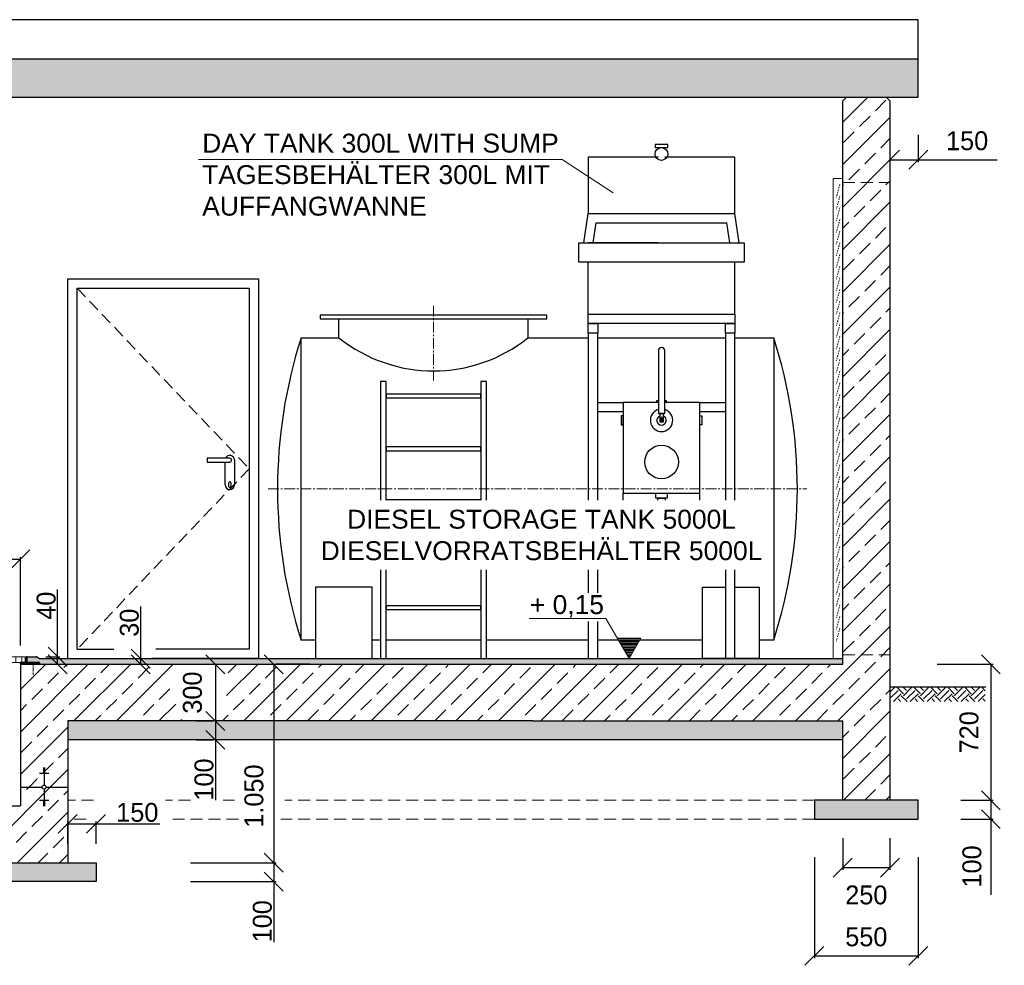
# Model space of a CAD drawing. Header units: millimetres. Extents: x -2787 to 131613, y -54195 to 30918.
# Tile 22 of 69: x 13546 to 18755, y -25328 to -20324. Entities that reach past the tile are written whole.
import ezdxf

# ---------------------------------------------------------------- set-up
doc = ezdxf.new("R2010")
doc.units = ezdxf.units.MM
for name, pattern in [('HIDDEN', [9.525, 6.35, -3.175]), ('JIS_02_0.7', [1.35, 0.75, -0.6]), ('MITTE2', [28.575, 19.05, -3.175, 3.175, -3.175])]:
    doc.linetypes.add(name, pattern=pattern)
doc.layers.add('Bemaßung', color=7, linetype='Continuous', lineweight=9)
for name, color, linetype in [('Beschriftung', 7, 'Continuous'), ('Lagertank', 253, 'Continuous'), ('POL_Bema', 7, 'Continuous')]:
    doc.layers.add(name, color=color, linetype=linetype)
doc.styles.add('LBB3.5M1000', font='isocp.shx', dxfattribs={"height": 3.5})
doc.dimstyles.new('DIN', dxfattribs={"dimtxt": 2.5, "dimasz": 2.5, "dimexe": 1.25, "dimexo": 0.625, "dimtad": 1, "dimtih": 1, "dimdec": 4, "dimdsep": 46, "dimlunit": 6, "dimtxsty": 'Standard', "dimcen": 2.5, "dimadec": 0, "dimazin": 0, "dimtfac": 1, "dimtdec": 4, "dimtmove": 0, "dimatfit": 3, "dimfxl": 0, "dimtvp": 1, "dimtolj": 1, "dimtzin": 0, "dimarcsym": 0})
pattern_1 = [(45, (0, 522.54), (-112.2532, 112.2532), []), (45, (112.25, 522.54), (-112.2532, 112.2532), [79.375, -39.6875])]

# ---------------------------------------------------------------- blocks, each defined once
blk = doc.blocks.new('_Oblique')
at = {"layer": 'POL_Bema', "color": 0, "lineweight": -2}
blk.add_line((-0.5, -0.5), (0.5, 0.5), dxfattribs=at)
blk = doc.blocks.new('*D149')
at = {"layer": 'Bemaßung', "color": 0, "lineweight": -2, "transparency": 16777216}
for p, q in [((18400, -23734.8), (18696.4, -23734.8)), ((18683.9, -23734.8), (18683.9, -24454.8)), ((18650, -24454.8), (18696.4, -24454.8))]:
    blk.add_line(p, q, dxfattribs=at)
at = {"layer": 'DEFPOINTS', "color": 0, "transparency": 16777216}
for p in [(17900, -23734.8), (18150, -24454.8), (18683.9, -24454.8)]:
    blk.add_point(p, dxfattribs=at)
at = {"layer": 'Bemaßung', "color": 0, "lineweight": -2, "transparency": 16777216, "xscale": 100, "yscale": 100, "zscale": 100}
for p, rotation in [((18683.9, -23734.8), 90), ((18683.9, -24454.8), 270)]:
    blk.add_blockref('_Oblique', p, dxfattribs=dict(at, rotation=rotation))
at = {"layer": 'Bemaßung', "color": 0, "transparency": 16777216, "insert": (18568.4, -24094.8), "char_height": 100, "attachment_point": 5, "rotation": 90}
blk.add_mtext('\\A1;720', dxfattribs=at)
blk = doc.blocks.new('*D150')
at = {"layer": 'Bemaßung', "color": 0, "lineweight": -2, "transparency": 16777216}
for p, q in [((18525, -24454.8), (18696.4, -24454.8)), ((18683.9, -24454.8), (18683.9, -24554.8)), ((18525, -24554.8), (18696.4, -24554.8)), ((18683.9, -24554.8), (18683.9, -24954.8))]:
    blk.add_line(p, q, dxfattribs=at)
at = {"layer": 'DEFPOINTS', "color": 0, "transparency": 16777216}
for p in [(18025, -24454.8), (18025, -24554.8), (18683.9, -24554.8)]:
    blk.add_point(p, dxfattribs=at)
at = {"layer": 'Bemaßung', "color": 0, "lineweight": -2, "transparency": 16777216, "xscale": 100, "yscale": 100, "zscale": 100}
for p, rotation in [((18683.9, -24454.8), 90), ((18683.9, -24554.8), 270)]:
    blk.add_blockref('_Oblique', p, dxfattribs=dict(at, rotation=rotation))
at = {"layer": 'Bemaßung', "color": 0, "transparency": 16777216, "insert": (18583.9, -24804.8), "char_height": 100, "attachment_point": 5, "rotation": 90}
blk.add_mtext('\\A1;100', dxfattribs=at)
blk = doc.blocks.new('*D151')
at = {"layer": 'Bemaßung', "color": 0, "lineweight": -2, "transparency": 16777216}
for p, q in [((12900, -23624.8), (12900, -23167.5)), ((13550, -23634.8), (13550, -23167.5)), ((13550, -23180), (12900, -23180))]:
    blk.add_line(p, q, dxfattribs=at)
at = {"layer": 'DEFPOINTS', "color": 0, "transparency": 16777216}
for p in [(12900, -23180), (12900, -23724.8), (13550, -23734.8)]:
    blk.add_point(p, dxfattribs=at)
at = {"layer": 'Bemaßung', "color": 0, "lineweight": -2, "transparency": 16777216, "xscale": 100, "yscale": 100, "zscale": 100, "rotation": 180}
blk.add_blockref('_Oblique', (12900, -23180), dxfattribs=at)
at = {"layer": 'Bemaßung', "color": 0, "lineweight": -2, "transparency": 16777216, "xscale": 100, "yscale": 100, "zscale": 100}
blk.add_blockref('_Oblique', (13550, -23180), dxfattribs=at)
at = {"layer": 'Bemaßung', "color": 0, "transparency": 16777216, "insert": (13225, -23080), "char_height": 100, "attachment_point": 5}
blk.add_mtext('\\A1;650', dxfattribs=at)
blk = doc.blocks.new('*D152')
at = {"layer": 'Bemaßung', "color": 0, "lineweight": -2, "transparency": 16777216}
for p, q in [((13746.5, -23694.8), (13746.5, -23339.8)), ((13685, -23694.8), (13759, -23694.8)), ((13746.5, -23734.8), (13746.5, -23694.8)), ((13750, -23734.8), (13759, -23734.8))]:
    blk.add_line(p, q, dxfattribs=at)
at = {"layer": 'DEFPOINTS', "color": 0, "transparency": 16777216}
for p in [(13585, -23694.8), (13650, -23734.8), (13746.5, -23734.8)]:
    blk.add_point(p, dxfattribs=at)
at = {"layer": 'Bemaßung', "color": 0, "lineweight": -2, "transparency": 16777216, "xscale": 100, "yscale": 100, "zscale": 100}
for p, rotation in [((13746.5, -23694.8), 90), ((13746.5, -23734.8), 270)]:
    blk.add_blockref('_Oblique', p, dxfattribs=dict(at, rotation=rotation))
at = {"layer": 'Bemaßung', "color": 0, "transparency": 16777216, "insert": (13686.5, -23424.8), "char_height": 100, "attachment_point": 5, "rotation": 90}
blk.add_mtext('\\A1;40', dxfattribs=at)
blk = doc.blocks.new('*D153')
at = {"layer": 'Bemaßung', "color": 0, "lineweight": -2, "transparency": 16777216}
for p, q in [((14186.2, -23704.8), (14186.2, -23429.8)), ((14174.5, -23704.8), (14173.7, -23704.8)), ((14174.5, -23734.8), (14173.7, -23734.8)), ((14186.2, -23734.8), (14186.2, -23704.8))]:
    blk.add_line(p, q, dxfattribs=at)
at = {"layer": 'DEFPOINTS', "color": 0, "transparency": 16777216}
for p in [(14186.2, -23734.8), (14274.5, -23704.8), (14274.5, -23734.8)]:
    blk.add_point(p, dxfattribs=at)
at = {"layer": 'Bemaßung', "color": 0, "lineweight": -2, "transparency": 16777216, "xscale": 100, "yscale": 100, "zscale": 100}
for p, rotation in [((14186.2, -23704.8), 90), ((14186.2, -23734.8), 270)]:
    blk.add_blockref('_Oblique', p, dxfattribs=dict(at, rotation=rotation))
at = {"layer": 'Bemaßung', "color": 0, "transparency": 16777216, "insert": (14126.2, -23514.8), "char_height": 100, "attachment_point": 5, "rotation": 90}
blk.add_mtext('\\A1;30', dxfattribs=at)
blk = doc.blocks.new('*D154')
at = {"layer": 'Bemaßung', "color": 0, "lineweight": -2, "transparency": 16777216}
for p, q in [((14481.3, -23734.8), (14568.8, -23734.8)), ((14581.3, -23734.8), (14581.3, -24034.8)), ((14481.3, -24034.8), (14568.8, -24034.8))]:
    blk.add_line(p, q, dxfattribs=at)
at = {"layer": 'DEFPOINTS', "color": 0, "transparency": 16777216}
for p in [(14581.3, -23734.8), (14581.3, -24034.8), (14581.3, -24034.8)]:
    blk.add_point(p, dxfattribs=at)
at = {"layer": 'Bemaßung', "color": 0, "lineweight": -2, "transparency": 16777216, "xscale": 100, "yscale": 100, "zscale": 100}
for p, rotation in [((14581.3, -23734.8), 90), ((14581.3, -24034.8), 270)]:
    blk.add_blockref('_Oblique', p, dxfattribs=dict(at, rotation=rotation))
at = {"layer": 'Bemaßung', "color": 0, "transparency": 16777216, "insert": (14460.3, -23884.8), "char_height": 100, "attachment_point": 5, "rotation": 90}
blk.add_mtext('\\A1;300', dxfattribs=at)
blk = doc.blocks.new('*D155')
at = {"layer": 'Bemaßung', "color": 0, "lineweight": -2, "transparency": 16777216}
for p, q in [((14481.3, -24034.8), (14568.8, -24034.8)), ((14581.3, -24034.8), (14581.3, -24134.8)), ((14481.3, -24134.8), (14568.8, -24134.8)), ((14581.3, -24134.8), (14581.3, -24454.8))]:
    blk.add_line(p, q, dxfattribs=at)
at = {"layer": 'DEFPOINTS', "color": 0, "transparency": 16777216}
for p in [(14581.3, -24034.8), (14581.3, -24134.8), (14581.3, -24134.8)]:
    blk.add_point(p, dxfattribs=at)
at = {"layer": 'Bemaßung', "color": 0, "lineweight": -2, "transparency": 16777216, "xscale": 100, "yscale": 100, "zscale": 100}
for p, rotation in [((14581.3, -24034.8), 90), ((14581.3, -24134.8), 270)]:
    blk.add_blockref('_Oblique', p, dxfattribs=dict(at, rotation=rotation))
at = {"layer": 'Bemaßung', "color": 0, "transparency": 16777216, "insert": (14521.3, -24344.8), "char_height": 100, "attachment_point": 5, "rotation": 90}
blk.add_mtext('\\A1;100', dxfattribs=at)
blk = doc.blocks.new('*D156')
at = {"layer": 'Bemaßung', "color": 0, "lineweight": -2, "transparency": 16777216}
for p, q in [((14890, -23734.8), (14890, -24784.8)), ((15081.3, -23734.8), (14902.5, -23734.8)), ((14450, -24784.8), (14902.5, -24784.8))]:
    blk.add_line(p, q, dxfattribs=at)
at = {"layer": 'DEFPOINTS', "color": 0, "transparency": 16777216}
for p in [(14581.3, -23734.8), (13950, -24784.8), (14890, -24784.8)]:
    blk.add_point(p, dxfattribs=at)
at = {"layer": 'Bemaßung', "color": 0, "lineweight": -2, "transparency": 16777216, "xscale": 100, "yscale": 100, "zscale": 100}
for p, rotation in [((14890, -23734.8), 90), ((14890, -24784.8), 270)]:
    blk.add_blockref('_Oblique', p, dxfattribs=dict(at, rotation=rotation))
at = {"layer": 'Bemaßung', "color": 0, "transparency": 16777216, "insert": (14785.5, -24432.3), "char_height": 100, "attachment_point": 5, "rotation": 90}
blk.add_mtext('\\A1;1.050', dxfattribs=at)
blk = doc.blocks.new('*D157')
at = {"layer": 'Bemaßung', "color": 0, "lineweight": -2, "transparency": 16777216}
for p, q in [((14450, -24784.8), (14902.5, -24784.8)), ((14890, -24784.8), (14890, -24884.8)), ((14450, -24884.8), (14902.5, -24884.8)), ((14890, -24884.8), (14890, -25204.8))]:
    blk.add_line(p, q, dxfattribs=at)
at = {"layer": 'DEFPOINTS', "color": 0, "transparency": 16777216}
for p in [(13950, -24784.8), (13950, -24884.8), (14890, -24884.8)]:
    blk.add_point(p, dxfattribs=at)
at = {"layer": 'Bemaßung', "color": 0, "lineweight": -2, "transparency": 16777216, "xscale": 100, "yscale": 100, "zscale": 100}
for p, rotation in [((14890, -24784.8), 90), ((14890, -24884.8), 270)]:
    blk.add_blockref('_Oblique', p, dxfattribs=dict(at, rotation=rotation))
at = {"layer": 'Bemaßung', "color": 0, "transparency": 16777216, "insert": (14830, -25094.8), "char_height": 100, "attachment_point": 5, "rotation": 90}
blk.add_mtext('\\A1;100', dxfattribs=at)
blk = doc.blocks.new('*D158')
at = {"layer": 'Bemaßung', "color": 0, "lineweight": -2, "transparency": 16777216}
for p, q in [((13800, -24684.8), (13800, -24566.7)), ((13800, -24579.2), (13950, -24579.2)), ((13950, -24684.8), (13950, -24566.7)), ((13950, -24579.2), (14286.7, -24579.2))]:
    blk.add_line(p, q, dxfattribs=at)
at = {"layer": 'DEFPOINTS', "color": 0, "transparency": 16777216}
for p in [(13950, -24579.2), (13800, -24784.8), (13950, -24784.8)]:
    blk.add_point(p, dxfattribs=at)
at = {"layer": 'Bemaßung', "color": 0, "lineweight": -2, "transparency": 16777216, "xscale": 100, "yscale": 100, "zscale": 100, "rotation": 180}
blk.add_blockref('_Oblique', (13800, -24579.2), dxfattribs=at)
at = {"layer": 'Bemaßung', "color": 0, "lineweight": -2, "transparency": 16777216, "xscale": 100, "yscale": 100, "zscale": 100}
blk.add_blockref('_Oblique', (13950, -24579.2), dxfattribs=at)
at = {"layer": 'Bemaßung', "color": 0, "transparency": 16777216, "insert": (14168.3, -24519.2), "char_height": 100, "attachment_point": 5}
blk.add_mtext('\\A1;150', dxfattribs=at)
blk = doc.blocks.new('*D159')
at = {"layer": 'Bemaßung', "color": 0, "lineweight": -2, "transparency": 16777216}
for p, q in [((17900, -24654.8), (17900, -24823.1)), ((18150, -24654.8), (18150, -24823.1)), ((17900, -24810.6), (18150, -24810.6))]:
    blk.add_line(p, q, dxfattribs=at)
at = {"layer": 'DEFPOINTS', "color": 0, "transparency": 16777216}
for p in [(17900, -24454.8), (18150, -24454.8), (18150, -24810.6)]:
    blk.add_point(p, dxfattribs=at)
at = {"layer": 'Bemaßung', "color": 0, "lineweight": -2, "transparency": 16777216, "xscale": 100, "yscale": 100, "zscale": 100, "rotation": 180}
blk.add_blockref('_Oblique', (17900, -24810.6), dxfattribs=at)
at = {"layer": 'Bemaßung', "color": 0, "lineweight": -2, "transparency": 16777216, "xscale": 100, "yscale": 100, "zscale": 100}
blk.add_blockref('_Oblique', (18150, -24810.6), dxfattribs=at)
at = {"layer": 'Bemaßung', "color": 0, "transparency": 16777216, "insert": (18025, -24956.1), "char_height": 100, "attachment_point": 5}
blk.add_mtext('\\A1;250', dxfattribs=at)
blk = doc.blocks.new('*D160')
at = {"layer": 'Bemaßung', "color": 0, "lineweight": -2, "transparency": 16777216}
for p, q in [((17750, -24754.8), (17750, -25290.4)), ((18300, -24754.8), (18300, -25290.4)), ((17750, -25277.9), (18300, -25277.9))]:
    blk.add_line(p, q, dxfattribs=at)
at = {"layer": 'DEFPOINTS', "color": 0, "transparency": 16777216}
for p in [(17750, -24554.8), (18300, -24554.8), (18300, -25277.9)]:
    blk.add_point(p, dxfattribs=at)
at = {"layer": 'Bemaßung', "color": 0, "lineweight": -2, "transparency": 16777216, "xscale": 100, "yscale": 100, "zscale": 100, "rotation": 180}
blk.add_blockref('_Oblique', (17750, -25277.9), dxfattribs=at)
at = {"layer": 'Bemaßung', "color": 0, "lineweight": -2, "transparency": 16777216, "xscale": 100, "yscale": 100, "zscale": 100}
blk.add_blockref('_Oblique', (18300, -25277.9), dxfattribs=at)
at = {"layer": 'Bemaßung', "color": 0, "transparency": 16777216, "insert": (18025, -25177.9), "char_height": 100, "attachment_point": 5}
blk.add_mtext('\\A1;550', dxfattribs=at)
blk = doc.blocks.new('*D501')
at = {"color": 0, "lineweight": -2, "transparency": 16777216}
for p, q in [((18150, -20933.8), (18150, -21077.4)), ((18300, -20933.8), (18300, -21077.4)), ((18150, -21064.9), (18300, -21064.9)), ((18300, -21064.9), (18716.7, -21064.9))]:
    blk.add_line(p, q, dxfattribs=at)
at = {"layer": 'DEFPOINTS', "color": 0, "transparency": 16777216}
for p in [(18150, -20733.8), (18300, -20733.8), (18300, -21064.9)]:
    blk.add_point(p, dxfattribs=at)
at = {"color": 0, "lineweight": -2, "transparency": 16777216, "xscale": 100, "yscale": 100, "zscale": 100, "rotation": 180}
blk.add_blockref('_Oblique', (18150, -21064.9), dxfattribs=at)
at = {"color": 0, "lineweight": -2, "transparency": 16777216, "xscale": 100, "yscale": 100, "zscale": 100}
blk.add_blockref('_Oblique', (18300, -21064.9), dxfattribs=at)
at = {"color": 0, "transparency": 16777216, "insert": (18558.3, -20964.9), "char_height": 100, "attachment_point": 5}
blk.add_mtext('\\A1;150', dxfattribs=at)

msp = doc.modelspace()

# ---------------------------------------------------------------- hatches: boundary and pattern name
at = {"lineweight": 5}
h = msp.add_hatch(dxfattribs=at)
h.set_pattern_fill('ANSI33', color=256, scale=25)
h.set_pattern_definition([(45, (9075, -20883.5), (-112.2532, 112.2532), []), (45, (9187.25, -20883.5), (-112.2532, 112.2532), [79.375, -39.6875])])
h.paths.add_polyline_path([(8320, -20733.76054), (8320, -21233.98549), (8720, -21233.98549), (8720, -20733.76054), (18300, -20733.76054), (18300, -20533.02249), (-150, -20533.02249), (-150, -20733.76054), (4180, -20733.76054), (4180, -21233.98549), (4580, -21233.98549), (4580, -20733.76054)])
h = msp.add_hatch(dxfattribs=at)
h.set_pattern_fill('ANSI33', color=256, scale=25)
h.set_pattern_definition(pattern_1)
h.paths.add_polyline_path([(13680, -24288.62716), (13680, -24285.10726), (13675, -24285.10726), (13675, -24288.62716)], flags=17)
edge = h.paths.add_edge_path()
edge.add_line((13800, -24384.76054), (13685.35253, -24384.76054))
edge.add_arc((13675, -24384.76054), 10.35253, -180, 0, ccw=False)
edge.add_line((13664.64747, -24384.76054), (13550, -24384.76054))
edge.add_line((13550, -24384.76054), (13550, -24484.76054))
edge.add_line((13550, -24484.76054), (13542, -24484.76054))
edge.add_line((13542, -24484.76054), (12908, -24484.76054))
edge.add_line((12908, -24484.76054), (12900, -24484.76054))
edge.add_line((12900, -24484.76054), (12900, -20753.76054))
edge.add_line((12900, -20753.76054), (12880, -20733.76054))
edge.add_line((12880, -20733.76054), (12670, -20733.76054))
edge.add_line((12670, -20733.76054), (12650, -20753.76054))
edge.add_line((12650, -20753.76054), (12650, -25136.76054))
edge.add_line((12650, -25136.76054), (12764.64747, -25136.76054))
edge.add_arc((12775, -25136.76054), 10.35253, 0, 180, ccw=False)
edge.add_line((12785.35253, -25136.76054), (12900, -25136.76054))
edge.add_line((12900, -25136.76054), (12900, -24784.76054))
edge.add_line((12900, -24784.76054), (13800, -24784.76054))
edge.add_line((13800, -24784.76054), (13800, -24384.76054))
h.paths.add_polyline_path([(13675, -24456.25458), (13675, -24459.77448), (13680, -24459.77448), (13700, -24456.25458)], flags=16)
h.paths.add_polyline_path([(12775, -25065.2665), (12775, -25061.74659), (12770, -25061.74659), (12750, -25065.2665)], flags=16)
h = msp.add_hatch(dxfattribs=at)
h.set_pattern_fill('ANSI33', color=256, scale=25)
h.set_pattern_definition(pattern_1)
h.paths.add_polyline_path([(13680, -24288.62716), (13680, -24285.10726), (13675, -24285.10726), (13675, -24288.62716)], flags=16)
edge = h.paths.add_edge_path()
edge.add_line((14395.98358, -23737.52513), (14397.63067, -23734.76054))
edge.add_line((14397.63067, -23734.76054), (13550, -23734.76054))
edge.add_line((13550, -23734.76054), (13550, -24384.76054))
edge.add_line((13550, -24384.76054), (13664.64747, -24384.76054))
edge.add_arc((13675, -24384.76054), 10.35253, 0, 180, ccw=False)
edge.add_line((13685.35253, -24384.76054), (13800, -24384.76054))
edge.add_line((13800, -24384.76054), (13800, -24034.76054))
edge.add_line((13800, -24034.76054), (14408.64918, -24034.76054))
edge.add_line((14408.64918, -24034.76054), (14400.71218, -24022.74337))
edge.add_line((14400.71218, -24022.74337), (14391.53822, -24005.659))
edge.add_line((14391.53822, -24005.659), (14383.54359, -23987.19973))
edge.add_line((14383.54359, -23987.19973), (14376.81303, -23967.56125))
edge.add_line((14376.81303, -23967.56125), (14371.4179, -23946.95171))
edge.add_line((14371.4179, -23946.95171), (14367.41537, -23925.58959))
edge.add_line((14367.41537, -23925.58959), (14364.84789, -23903.70133))
edge.add_line((14364.84789, -23903.70133), (14363.74265, -23881.51896))
edge.add_line((14363.74265, -23881.51896), (14364.11139, -23859.2776))
edge.add_line((14364.11139, -23859.2776), (14365.95019, -23837.21302))
edge.add_line((14365.95019, -23837.21302), (14369.23956, -23815.55912))
edge.add_line((14369.23956, -23815.55912), (14373.94462, -23794.54543))
edge.add_line((14373.94462, -23794.54543), (14380.01552, -23774.3947))
edge.add_line((14380.01552, -23774.3947), (14387.38789, -23755.32054))
edge.add_line((14387.38789, -23755.32054), (14395.98358, -23737.52513))
h.paths.add_polyline_path([(14607.95563, -23734.76054), (14609.60272, -23737.52513), (14618.19841, -23755.32054), (14625.57078, -23774.3947), (14631.64168, -23794.54543), (14636.34674, -23815.55912), (14639.63611, -23837.21302), (14641.47491, -23859.2776), (14641.84365, -23881.51896), (14640.73841, -23903.70133), (14638.17093, -23925.58959), (14634.1684, -23946.95171), (14628.77327, -23967.56125), (14622.04271, -23987.19973), (14614.04808, -24005.659), (14604.87412, -24022.74337), (14596.93712, -24034.76054), (17900, -24034.76054), (17900, -24454.76054), (18150, -24454.76054), (18150, -20753.76054), (18130, -20733.76054), (17920, -20733.76054), (17900, -20753.76054), (17900, -23734.76054)])
h = msp.add_hatch(dxfattribs=at)
h.set_pattern_fill('ANSI31', color=256)
h.paths.add_polyline_path([(13580, -23724.76054), (13585, -23724.76054), (13585, -23694.76054), (13580, -23694.76054)])
h = msp.add_hatch(dxfattribs=at)
h.set_pattern_fill('ANSI36', color=256, scale=5)
h.paths.add_polyline_path([(17900, -23704.76054), (13655, -23704.76054, -0.1316524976), (13650, -23703.42079), (13637.32051, -23696.10028, 0.1316524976), (13632.32051, -23694.76054), (13585, -23694.76054), (13585, -23719.76054), (13590, -23724.76054), (13650, -23724.76054), (13650, -23729.76054), (13650, -23734.76054), (17900, -23734.76054)])
h = msp.add_hatch(dxfattribs=at)
h.set_pattern_fill('ANSI31', color=256, angle=90)
h.paths.add_polyline_path([(13550, -23729.76054), (13650, -23729.76054), (13650, -23724.76054), (13550, -23724.76054)])
h = msp.add_hatch(dxfattribs=at)
h.set_pattern_fill('NET3', color=256, scale=0.5)
h.paths.add_polyline_path([(13650, -23729.76054), (13550, -23729.76054), (13550, -23734.76054), (13650, -23734.76054)])
h = msp.add_hatch(color=256)
h.dxf.hatch_style = 1
h.paths.add_polyline_path([(13580, -23719.76054), (13575, -23724.76054), (13580, -23724.76054)])
h.paths.add_polyline_path([(13585, -23719.76054), (13585, -23724.76054), (13590, -23724.76054)])
h = msp.add_hatch(dxfattribs=at)
h.set_pattern_fill('EARTH', color=256, scale=10, angle=45)
h.set_pattern_definition([(45, (743.006, 221.554), (7e-15, 89.80256), [63.5, -63.5]), (45, (726.17, 238.39), (7e-15, 89.80256), [63.5, -63.5]), (45, (709.33, 255.23), (7e-15, 89.80256), [63.5, -63.5]), (135, (709.33, 266.456), (-89.80256, 7e-15), [63.5, -63.5]), (135, (726.17, 283.293), (-89.80256, 7e-15), [63.5, -63.5]), (135, (743.006, 300.13), (-89.80256, 7e-15), [63.5, -63.5])])
h.paths.add_polyline_path([(18150, -23854.76054), (18654.26765, -23854.76054), (18654.26765, -23932.1036), (18150, -23932.1036)])
h = msp.add_hatch(dxfattribs=at)
h.set_pattern_fill('ANSI33', color=256, scale=25)
h.set_pattern_definition([(45, (-2460, -8241.26), (-112.2532, 112.2532), []), (45, (-2347.75, -8241.26), (-112.2532, 112.2532), [79.375, -39.6875])])
h.paths.add_polyline_path([(13664.64747, -24384.76054, 1), (13685.35253, -24384.76054, 1)])
at = {"layer": 'Beschriftung', "lineweight": 5}
h = msp.add_hatch(dxfattribs=at)
h.set_pattern_fill('LINE', color=256, scale=2)
h.set_pattern_definition([(0, (16519.9876, 8538.385), (0, 6.35), [])])
h.paths.add_polyline_path([(16769.98761, -23704.76054), (16707.29405, -23596.1721), (16832.68117, -23596.1721)])
at = {"layer": 'Beschriftung', "lineweight": 18}
h = msp.add_hatch(dxfattribs=at)
h.set_pattern_fill('ANSI31', color=256, scale=10, angle=45)
h.set_pattern_definition([(90, (0, 91.954), (-31.75, 5e-15), [])])
h.paths.add_polyline_path([(12901, -23724.76054), (13575, -23724.76054), (13575, -23694.76054), (12901, -23694.76054)])
at = {"layer": 'Beschriftung', "lineweight": 5}
h = msp.add_hatch(dxfattribs=at)
h.set_pattern_fill('BETON_UNBEWEHRT', color=256, scale=200, angle=90, pattern_type=2)
h.set_pattern_definition([(135, (2e-15, 35.355), (-35.35534, -35.35534), [25, -12.5])])
h.paths.add_polyline_path([(13950, -24784.76054), (12900, -24784.76054), (12900, -24884.76054), (13950, -24884.76054)])
h.paths.add_polyline_path([(17900, -24034.76054), (16260, -24034.76054), (13800, -24034.76054), (13800, -24134.76054), (16260, -24134.76054), (17900, -24134.76054)])
h.paths.add_polyline_path([(18300, -24454.76054), (17750, -24454.76054), (17750, -24554.76054), (18300, -24554.76054)])

# ---------------------------------------------------------------- linework, layer by layer
for p, q in [((18300, -20323.62425), (9515.74122, -20323.62425)), ((18300, -20687.25938), (18300, -20323.62425)), ((17900, -20753.76054), (17920, -20733.76054)), ((17900, -23734.76054), (17900, -20753.76054)), ((18150, -20753.76054), (18130, -20733.76054)), ((18150, -20753.76054), (18150, -24034.76054)), ((14682.41234, -22654.76054), (14682.41234, -22784.76054)), ((14632.41234, -22784.76054), (14632.41234, -22664.76054)), ((13585, -23694.76054), (13632.32051, -23694.76054)), ((13637.32051, -23696.10028), (13650, -23703.42079)), ((13850, -23654.76054), (14043.93835, -23654.76054)), ((13550, -23734.76054), (13550, -23729.76054)), ((13550, -23734.76054), (17900, -23734.76054)), ((13550, -23734.76054), (13550, -24484.76054)), ((13580, -23719.76054), (13575, -23724.76054)), ((13585, -23719.76054), (13590, -23724.76054)), ((13650, -23729.76054), (13650, -23734.76054)), ((13655, -23704.76054), (17900, -23704.76054)), ((13800, -23704.76054), (14066.88794, -23704.76054)), ((18150, -23854.76054), (18657.69703, -23854.76054)), ((16260, -24034.76054), (13800, -24034.76054)), ((13800, -24034.76054), (13800, -24784.76054)), ((16260, -24034.76054), (17900, -24034.76054)), ((17900, -24454.76054), (17900, -24034.76054)), ((18150, -24034.76054), (18150, -24454.76054)), ((16260, -24134.76054), (13800, -24134.76054)), ((17900, -24134.76054), (16260, -24134.76054)), ((13700, -24313.2665), (13650, -24313.2665)), ((13680, -24285.10726), (13670, -24285.10726)), ((13680, -24288.62716), (13670, -24288.62716)), ((13680, -24292.14707), (13670, -24292.14707)), ((13680, -24295.66697), (13670, -24295.66697)), ((13680, -24299.18688), (13670, -24299.18688)), ((13680, -24302.70678), (13670, -24302.70678)), ((13680, -24306.22669), (13670, -24306.22669)), ((13680, -24309.74659), (13670, -24309.74659)), ((13675, -24284.76054), (13675, -24374.40801)), ((13550, -24384.76054), (13664.64747, -24384.76054)), ((13675, -24395.11307), (13675, -24484.76054)), ((13685.35253, -24384.76054), (13800, -24384.76054)), ((13700, -24456.25458), (13650, -24456.25458)), ((13680, -24459.77448), (13670, -24459.77448)), ((13680, -24463.29439), (13670, -24463.29439)), ((13680, -24466.81429), (13670, -24466.81429)), ((13680, -24470.3342), (13670, -24470.3342)), ((13680, -24473.8541), (13670, -24473.8541)), ((13680, -24477.37401), (13670, -24477.37401)), ((13680, -24480.89391), (13670, -24480.89391)), ((18150, -24454.76054), (17900, -24454.76054)), ((12900, -24484.76054), (13550, -24484.76054)), ((13680, -24484.41382), (13670, -24484.41382)), ((12900, -24784.76054), (13950, -24784.76054)), ((13950, -24784.76054), (13950, -24884.76054)), ((13950, -24884.76054), (12900, -24884.76054))]:
    msp.add_line(p, q)
at = {"linetype": 'JIS_02_0.7', "lineweight": 9, "ltscale": 10}
for p, q in [((17884.15064, -21195.68932), (17865.84936, -21263.99059)), ((17884.15064, -21257.48012), (17865.84936, -21325.78139)), ((17884.15064, -21319.27092), (17865.84936, -21387.57219)), ((17884.15064, -21381.06172), (17865.84936, -21449.36299)), ((17884.15064, -21442.85252), (17865.84936, -21511.15379)), ((17884.15064, -21504.64332), (17865.84936, -21572.94459)), ((17884.15064, -21566.43411), (17865.84936, -21634.73538)), ((17884.15064, -21628.22491), (17865.84936, -21696.52618)), ((17884.15064, -21690.01571), (17865.84936, -21758.31698)), ((17884.15064, -21751.80651), (17865.84936, -21820.10778)), ((17884.15064, -21813.59731), (17865.84936, -21881.89858)), ((17884.15064, -21875.38811), (17865.84936, -21943.68938)), ((17884.15064, -21937.17891), (17865.84936, -22005.48018)), ((17884.15064, -21998.96971), (17865.84936, -22067.27098)), ((17884.15064, -22060.76051), (17865.84936, -22129.06178)), ((17884.15064, -22122.55131), (17865.84936, -22190.85258)), ((17884.15064, -22184.34211), (17865.84936, -22252.64338)), ((17884.15064, -22246.1329), (17865.84936, -22314.43418)), ((17884.15064, -22307.9237), (17865.84936, -22376.22497)), ((17884.15064, -22369.7145), (17865.84936, -22438.01577)), ((17884.15064, -22431.5053), (17865.84936, -22499.80657)), ((17884.15064, -22493.2961), (17865.84936, -22561.59737)), ((17884.15064, -22555.0869), (17865.84936, -22623.38817)), ((17884.15064, -22616.8777), (17865.84936, -22685.17897)), ((17884.15064, -22678.6685), (17865.84936, -22746.96977)), ((17884.15064, -22740.4593), (17865.84936, -22808.76057)), ((17884.15064, -22802.2501), (17865.84936, -22870.55137)), ((17884.15064, -22864.0409), (17865.84936, -22932.34217)), ((17884.15064, -22925.8317), (17865.84936, -22994.13297)), ((17884.15064, -22987.62249), (17865.84936, -23055.92376)), ((17884.15064, -23049.41329), (17865.84936, -23117.71456)), ((17884.15064, -23111.20409), (17865.84936, -23179.50536)), ((17884.15064, -23172.99489), (17865.84936, -23241.29616)), ((17884.15064, -23234.78569), (17865.84936, -23303.08696)), ((17884.15064, -23296.57649), (17865.84936, -23364.87776)), ((17884.15064, -23358.36729), (17865.84936, -23426.66856)), ((17884.15064, -23420.15809), (17865.84936, -23488.45936)), ((17884.15064, -23481.94889), (17865.84936, -23550.25016)), ((17884.15064, -23543.73969), (17865.84936, -23612.04096))]:
    msp.add_line(p, q, dxfattribs=at)
at = {"linetype": 'HIDDEN', "lineweight": 18, "ltscale": 10}
for p, q in [((17900, -21184.76054), (18150, -21184.76054)), ((13850, -21744.76054), (14760, -22699.76054)), ((14760, -22699.76054), (13850, -23654.76054)), ((17900, -23684.76054), (18150, -23684.76054)), ((13936.42666, -24454.76054), (13800, -24454.76054)), ((14449.67458, -24454.76054), (14317.14641, -24454.76054)), ((14682.22058, -24454.76054), (14622.23138, -24454.76054)), ((17750, -24454.76054), (14949.4247, -24454.76054)), ((13898.11989, -24554.76054), (13800, -24554.76054)), ((14703.79178, -24554.76054), (14355.45318, -24554.76054)), ((17750, -24554.76054), (14927.85351, -24554.76054))]:
    msp.add_line(p, q, dxfattribs=at)
at = {"linetype": 'MITTE2', "lineweight": 18}
msp.add_line((13617.5, -23721.56776), (13617.5, -23790.38144), dxfattribs=at)
for points in [[(8320, -20733.76054), (8320, -21233.98549), (8720, -21233.98549), (8720, -20733.76054), (18300, -20733.76054), (18300, -20533.02249), (-150, -20533.02249), (-150, -20733.76054), (4180, -20733.76054), (4180, -21233.98549), (4580, -21233.98549), (4580, -20733.76054), (8320, -20733.76054)], [(13800, -23704.76054), (13800, -21694.76054), (14810, -21694.76054), (14810, -23704.76054), (14248.23078, -23704.76054)], [(13850, -23654.76054), (13850, -21744.76054), (14760, -21744.76054), (14760, -23654.76054), (14265.76414, -23654.76054)], [(14657.41234, -22644.76054), (14537.41234, -22644.76054), (14537.41234, -22664.76054), (14657.41234, -22664.76054)], [(14652.41234, -22794.76054), (14652.41234, -22774.76054)], [(14662.41234, -22774.76054), (14662.41234, -22794.76054)]]:
    msp.add_lwpolyline(points)
at = {"lineweight": 9}
msp.add_lwpolyline([(17850, -21164.76054), (17900, -21164.76054), (17900, -23704.76054), (17850, -23704.76054)], close=True, dxfattribs=at)
for points in [[(15485.01418, -22884.76054), (15985.01418, -22884.76054), (15985.01418, -22864.76054), (15485.01418, -22864.76054)], [(13580, -23724.76054), (13585, -23724.76054), (13585, -23694.76054), (13580, -23694.76054)], [(13550, -23729.76054), (13650, -23729.76054), (13650, -23724.76054), (13550, -23724.76054)], [(18300, -24454.76054), (17750, -24454.76054), (17750, -24554.76054), (18300, -24554.76054)]]:
    msp.add_lwpolyline(points, close=True)
at = {"lineweight": 18}
msp.add_lwpolyline([(12901, -23724.76054), (13575, -23724.76054), (13575, -23694.76054), (12901, -23694.76054)], close=True, dxfattribs=at)
msp.add_circle((13675, -24384.76054), 10.35253)
for centre, radius, start, end in [((14657.41234, -22654.76054), 25, 0, 156.42182152), ((14657.41234, -22654.76054), 10, 270, 90), ((14657.41234, -22784.76054), 25, 180, 0), ((14657.41234, -22774.76054), 5, 0, 180), ((14657.41234, -22794.76054), 5, 180, 0), ((13632.32051, -23704.76054), 10, 60, 90), ((13655, -23694.76054), 10, 240, 270)]:
    msp.add_arc(centre, radius, start, end)
at = {"layer": 'Beschriftung', "lineweight": 5}
for p, q in [((14492.48751, -21063.32647), (16415.46954, -21063.32647)), ((16415.46954, -21063.32647), (16685.50506, -21240.56049)), ((16707.29405, -23596.1721), (16832.68117, -23596.1721)), ((16832.68117, -23596.1721), (16769.98761, -23704.76054))]:
    msp.add_line(p, q, dxfattribs=at)
at = {"layer": 'Lagertank'}
for p, q in [((16530.53268, -21504.89472), (16554.10378, -21348.97569)), ((17352.21897, -21504.89472), (17328.64787, -21348.97569)), ((16580.53268, -21504.89472), (16596.54502, -21398.97569)), ((16596.54502, -21398.97569), (17286.20663, -21398.97569)), ((17302.21897, -21504.89472), (17286.20663, -21398.97569)), ((16923.10416, -21504.89472), (16554.10378, -21504.89472)), ((16554.10378, -21881.72149), (16554.10378, -21606.41979)), ((17329.10378, -21881.72142), (17329.10335, -21606.41979)), ((15235.01418, -22007.0622), (15235.01418, -21907.0622)), ((16235.01418, -21907.0622), (16235.01418, -22007.0622)), ((17329.10378, -21931.72149), (16554.10378, -21931.72149)), ((16925.01145, -22349.59453), (16739.1127, -22349.59453)), ((16739.1127, -22349.59453), (16739.1127, -22829.3022)), ((17144.09487, -22349.59453), (16960.96996, -22349.59453)), ((17144.09487, -22829.3022), (17144.09487, -22349.59453)), ((16739.1127, -22829.3022), (17144.09487, -22829.3022)), ((16739.1127, -23062.88726), (16739.1127, -22829.3022)), ((17144.09487, -23062.88726), (17144.09487, -22829.3022)), ((16739.1127, -23062.88726), (17144.09487, -23062.88726)), ((16739.1127, -23095.63652), (16739.1127, -23062.88726)), ((17144.09487, -23062.88726), (17144.09487, -23095.63652)), ((17144.09487, -23095.63652), (16739.1127, -23095.63652))]:
    msp.add_line(p, q, dxfattribs=at)
at = {"layer": 'Lagertank', "linetype": 'MITTE2', "lineweight": 18, "ltscale": 3}
for p, q in [((15735.01418, -21837.0622), (15735.01418, -22232.56241)), ((14859.99992, -22807.06218), (17709.99992, -22807.06218))]:
    msp.add_line(p, q, dxfattribs=at)
at = {"layer": 'Lagertank'}
for points in [[(16907.39631, -20983.73063), (16907.39631, -20983.73063), (16907.39631, -20999.32536), (16974.89942, -20999.32536), (16974.89942, -20983.73063), (16907.39631, -20983.73063)], [(16923.10416, -21051.32536), (16554.10378, -21051.32536), (16554.10378, -21348.97569), (17328.64787, -21348.97569)], [(17328.64787, -21348.97569), (17328.64787, -21348.97569), (17328.64787, -21051.32536), (16959.19171, -21051.32536)], [(17379.10378, -21504.89472), (17379.10378, -21504.89472), (17379.10378, -21606.41979), (16504.10378, -21606.41979)], [(16504.10378, -21606.41979), (16504.10378, -21606.41979), (16504.10378, -21504.89472), (17379.10378, -21504.89472)], [(15111.28333, -23607.06215), (15035.01416, -23607.06215), (15035.01419, -22007.0622), (15235.01418, -22007.0622)], [(16235.01418, -22007.0622), (16554.10378, -22007.0622)], [(16604.10378, -23357.48586), (16604.10378, -21981.98415), (16554.10378, -21981.98415), (16554.10378, -23357.48586)], [(16604.10378, -22007.0622), (17279.10378, -22007.0622)], [(17329.10378, -22007.0622), (17534.98581, -22007.0622), (17534.98581, -23607.0622), (17458.71664, -23607.0622)], [(16925.01145, -22074.95706), (16925.01145, -22407.36505), (16958.19612, -22407.36505), (16958.19612, -22074.95706)], [(16925.01145, -22349.59453), (16917.24163, -22349.59453), (16917.24163, -22338.33813), (16925.01145, -22338.33813)], [(16958.19612, -22338.33813), (16965.96594, -22338.33813), (16965.96594, -22349.59453), (16958.19612, -22349.59453)], [(16739.1127, -22399.59453), (16604.10378, -22399.59453), (16604.10378, -22349.59453), (16739.1127, -22349.59453)], [(17144.09487, -22349.59453), (17279.10378, -22349.59453), (17279.10378, -22399.59453), (17144.09487, -22399.59453)], [(16960.71665, -22874.37665), (16965.12265, -22874.37665), (16965.12265, -22879.02866), (16960.71665, -22879.02866)], [(16739.1127, -23095.63652), (16604.10378, -23095.63652), (16604.10378, -23045.63652), (16739.1127, -23045.63652)], [(17144.09487, -23045.63652), (17279.10378, -23045.63652), (17279.10378, -23095.63652), (17144.09487, -23095.63652)], [(17329.10378, -23326.18392), (17458.71664, -23326.18392), (17458.71664, -23704.76054), (17158.71664, -23704.76054), (17158.71664, -23479.39276)], [(17158.71664, -23479.39276), (17158.71664, -23326.18392), (17279.10378, -23326.18392)], [(16554.10378, -23508.16132), (16554.10378, -23704.76054), (16604.10378, -23704.76054), (16604.10378, -23508.16132)], [(15455.01418, -23607.06216), (15411.28333, -23607.06216)], [(15985.01418, -23607.06217), (15485.01418, -23607.06216)], [(16554.10378, -23607.06218), (16015.01418, -23607.06217)], [(17158.71664, -23607.06219), (16604.10378, -23607.06218)]]:
    msp.add_lwpolyline(points, dxfattribs=at)
for points in [[(15135.01418, -21907.0622), (16335.01418, -21907.0622), (16335.01418, -21887.0622), (15135.01418, -21887.0622)], [(16554.10378, -21881.72149), (17329.10375, -21881.72142), (17329.10375, -21931.72142), (16554.10378, -21931.72149)], [(16554.10378, -21931.72149), (16604.10378, -21931.72149), (16604.10378, -21981.72149), (16554.10378, -21981.72149)], [(17279.10378, -21931.72149), (17329.10378, -21931.72149), (17329.10378, -21981.72149), (17279.10378, -21981.72149)], [(17329.10378, -21981.98415), (17279.10378, -21981.98415), (17279.10378, -23704.76054), (17329.10378, -23704.76054)], [(15485.01418, -22238.93119), (15455.01418, -22238.93119), (15455.01418, -23704.76054), (15485.01418, -23704.76054)], [(16015.01418, -22238.93119), (15985.01418, -22238.93119), (15985.01418, -23704.76054), (16015.01418, -23704.76054)], [(15485.01418, -22324.76054), (15985.01418, -22324.76054), (15985.01418, -22304.76054), (15485.01418, -22304.76054)], [(16739.1127, -22468.2345), (16739.1127, -22419.51019), (16727.8563, -22419.51019), (16727.8563, -22468.2345)], [(16931.89529, -22451.73106), (16951.31228, -22451.73106), (16951.31228, -22407.36505), (16931.89529, -22407.36505)], [(16938.82163, -22449.08269), (16944.38594, -22449.08269), (16944.38594, -22428.31641), (16938.82163, -22428.31641)], [(17144.09487, -22468.2345), (17144.09487, -22419.51019), (17155.35127, -22419.51019), (17155.35127, -22468.2345)], [(15485.01418, -22604.76054), (15985.01418, -22604.76054), (15985.01418, -22584.76054), (15485.01418, -22584.76054)], [(16911.23263, -22829.3022), (16971.97493, -22829.3022), (16971.97493, -22855.82405), (16911.23263, -22855.82405)], [(16922.49091, -22855.82405), (16960.71665, -22855.82405), (16960.71665, -22880.07761), (16922.49091, -22880.07761)], [(16929.99135, -22880.07761), (16953.21622, -22880.07761), (16953.21622, -22915.97858), (16929.99135, -22915.97858)], [(16813.11712, -23062.88726), (17070.09045, -23062.88726), (17070.09045, -22951.45599), (16813.11712, -22951.45599)], [(15485.01418, -23164.76054), (15985.01418, -23164.76054), (15985.01418, -23144.76054), (15485.01418, -23144.76054)], [(15111.28333, -23704.76054), (15411.28333, -23704.76054), (15411.28333, -23326.18392), (15111.28333, -23326.18392)], [(15485.01418, -23444.76054), (15985.01418, -23444.76054), (15985.01418, -23424.76054), (15485.01418, -23424.76054)]]:
    msp.add_lwpolyline(points, close=True, dxfattribs=at)
for centre, radius in [((16941.14787, -21034.54982), 33.75156), ((16941.60378, -22664.37037), 88.96658)]:
    msp.add_circle(centre, radius, dxfattribs=at)
for centre, radius, start, end in [((17532.21647, -22807.0622), 2622.21647, 162.23669727, 197.76330273), ((15735.01418, -21382.56244), 799.99997, 231.31781104, 308.68218896), ((15037.78353, -22807.0622), 2622.21647, 342.23669727, 17.76330273), ((16941.60378, -22074.95706), 16.59233, 360, 180), ((16941.60378, -22443.87235), 59.2974, 106.24919499, 73.75080501), ((16941.60378, -22443.87235), 24.85496, 112.99219662, 67.00780338)]:
    msp.add_arc(centre, radius, start, end, dxfattribs=at)

# ---------------------------------------------------------------- texts
at = {"layer": 'Beschriftung', "insert": (14511.58109, -20926.99269), "char_height": 100, "attachment_point": 1, "style": 'LBB3.5M1000'}
msp.add_mtext_dynamic_manual_height_columns('{\\fArial|b0|i0|c0|p34;DAY TANK 300L WITH SUMP\\PTAGESBEHÄLTER 300L MIT\\PAUFFANGWANNE}', width=1903.8884418, gutter_width=17.5, heights=[0], dxfattribs=at)

# ---------------------------------------------------------------- dimensions: what is measured, and where the dimension line sits
dim = msp.add_linear_dim(base=(18300, -21064.86256), p1=(18150, -20733.76054), p2=(18300, -20733.76054), text='150', dimstyle='DIN', override={"dimscale": 10, "dimtxt": 10, "dimasz": 10, "dimexo": 20, "dimgap": 5, "dimdec": 2, "dimblk1": 'Oblique', "dimblk2": 'Oblique', "dimsah": 1, "dimtdec": 2})
dim.commit()
dim.dimension.update_dxf_attribs({"geometry": '*D501', "text_midpoint": (18558.33333, -21064.86256), "dimtype": 160})
at = {"layer": 'Bemaßung'}
for base, p1, p2, override, picture, middle in [((12900, -23180.01466), (13550, -23734.76054), (12900, -23724.76054), {"dimscale": 10, "dimtxt": 10, "dimasz": 10, "dimexo": 10, "dimgap": 5, "dimdec": 2, "dimblk1": 'Oblique', "dimblk2": 'Oblique', "dimsah": 1, "dimtdec": 2, "dimtmove": 2}, '*D151', (13225, -23080.01466)), ((13950, -24579.20527), (13800, -24784.76054), (13950, -24784.76054), {"dimscale": 10, "dimtxt": 10, "dimasz": 10, "dimexo": 10, "dimgap": 1, "dimdec": 2, "dimblk1": 'Oblique', "dimblk2": 'Oblique', "dimsah": 1, "dimtdec": 2}, '*D158', (14168.33333, -24519.20527)), ((18300, -25277.94916), (17750, -24554.76054), (18300, -24554.76054), {"dimscale": 10, "dimtxt": 10, "dimasz": 10, "dimexo": 20, "dimgap": 5, "dimdec": 2, "dimblk1": 'Oblique', "dimblk2": 'Oblique', "dimsah": 1, "dimtdec": 2, "dimtmove": 2}, '*D160', (18025, -25177.94916))]:
    dim = msp.add_linear_dim(base=base, p1=p1, p2=p2, dimstyle='DIN', override=override, dxfattribs=at)
    dim.commit()
    dim.dimension.update_dxf_attribs({"geometry": picture, "text_midpoint": middle})
for base, p1, p2, override, picture, middle in [((13746.50431, -23734.76054), (13585, -23694.76054), (13650, -23734.76054), {"dimscale": 10, "dimtxt": 10, "dimasz": 10, "dimexo": 10, "dimgap": 1, "dimdec": 2, "dimblk1": 'Oblique', "dimblk2": 'Oblique', "dimsah": 1, "dimtdec": 2}, '*D152', (13746.50431, -23424.76054)), ((14186.23499, -23734.76054), (14274.52979, -23704.76054), (14274.52979, -23734.76054), {"dimscale": 10, "dimtxt": 10, "dimasz": 10, "dimexo": 10, "dimgap": 1, "dimdec": 2, "dimblk1": 'Oblique', "dimblk2": 'Oblique', "dimsah": 1, "dimtdec": 2}, '*D153', (14186.23499, -23514.76054)), ((14889.95325, -24784.76054), (14581.33879, -23734.76054), (13950, -24784.76054), {"dimscale": 10, "dimtxt": 10, "dimasz": 10, "dimexo": 50, "dimgap": 1, "dimdec": 2, "dimblk1": 'Oblique', "dimblk2": 'Oblique', "dimsah": 1, "dimtdec": 2, "dimtmove": 2}, '*D156', (14785.45975, -24432.27071)), ((14581.33879, -24034.76054), (14581.33879, -23734.76054), (14581.33879, -24034.76054), {"dimscale": 10, "dimtxt": 10, "dimasz": 10, "dimexo": 10, "dimgap": 1, "dimdec": 2, "dimblk1": 'Oblique', "dimblk2": 'Oblique', "dimsah": 1, "dimtdec": 2, "dimtmove": 2}, '*D154', (14460.33663, -23884.76054)), ((18683.85059, -24454.76054), (17900, -23734.76054), (18150, -24454.76054), {"dimscale": 10, "dimtxt": 10, "dimasz": 10, "dimexo": 50, "dimgap": 5, "dimdec": 2, "dimblk1": 'Oblique', "dimblk2": 'Oblique', "dimsah": 1, "dimtdec": 2, "dimtmove": 2}, '*D149', (18568.41422, -24094.76054)), ((14581.33879, -24134.76054), (14581.33879, -24034.76054), (14581.33879, -24134.76054), {"dimscale": 10, "dimtxt": 10, "dimasz": 10, "dimexo": 10, "dimgap": 1, "dimdec": 2, "dimblk1": 'Oblique', "dimblk2": 'Oblique', "dimsah": 1, "dimtdec": 2}, '*D155', (14581.33879, -24344.76054)), ((18683.85059, -24554.76054), (18025, -24454.76054), (18025, -24554.76054), {"dimscale": 10, "dimtxt": 10, "dimasz": 10, "dimexo": 50, "dimgap": 5, "dimdec": 2, "dimblk1": 'Oblique', "dimblk2": 'Oblique', "dimsah": 1, "dimtdec": 2}, '*D150', (18683.85059, -24804.76054))]:
    dim = msp.add_linear_dim(base=base, p1=p1, p2=p2, angle=90, dimstyle='DIN', override=override, dxfattribs=at)
    dim.commit()
    dim.dimension.update_dxf_attribs({"geometry": picture, "text_midpoint": middle, "dimtype": 160})
dim = msp.add_linear_dim(base=(18150, -24810.64451), p1=(17900, -24454.76054), p2=(18150, -24454.76054), dimstyle='DIN', override={"dimscale": 10, "dimtxt": 10, "dimasz": 10, "dimexo": 20, "dimgap": 5, "dimdec": 2, "dimblk1": 'Oblique', "dimblk2": 'Oblique', "dimsah": 1, "dimtdec": 2, "dimtmove": 2}, dxfattribs=at)
dim.commit()
dim.dimension.update_dxf_attribs({"geometry": '*D159', "text_midpoint": (18025, -24956.08196), "dimtype": 160})
dim = msp.add_linear_dim(base=(14889.95325, -24884.76054), p1=(13950, -24784.76054), p2=(13950, -24884.76054), angle=90, dimstyle='DIN', override={"dimscale": 10, "dimtxt": 10, "dimasz": 10, "dimexo": 50, "dimgap": 1, "dimdec": 2, "dimblk1": 'Oblique', "dimblk2": 'Oblique', "dimsah": 1, "dimtdec": 2}, dxfattribs=at)
dim.commit()
dim.dimension.update_dxf_attribs({"geometry": '*D157', "text_midpoint": (14829.95325, -25094.76054)})

# ---------------------------------------------------------------- next in the draw order: texts
at = {"layer": 'Beschriftung', "insert": (15118.88716, -22917.06633), "char_height": 100, "attachment_point": 1, "style": 'LBB3.5M1000', "bg_fill": 3, "box_fill_scale": 1.5, "bg_fill_color": 256, "bg_fill_transparency": 0}
msp.add_mtext_dynamic_manual_height_columns('\\pi159.16;{\\fArial|b0|i0|c0|p34;DIESEL STORAGE TANK 5000L\\P\\pi19.389;DIESELVORRATSBEHÄLTER 5000L}', width=2360.0601528, gutter_width=17.5, heights=[0], dxfattribs=at)

# ---------------------------------------------------------------- next in the draw order: linework, layer by layer
at = {"layer": 'Beschriftung', "lineweight": 5}
for p, q in [((16647.45579, -23492.52919), (16241.87013, -23492.52919)), ((16769.98761, -23704.76054), (16647.45579, -23492.52919))]:
    msp.add_line(p, q, dxfattribs=at)

# ---------------------------------------------------------------- next in the draw order: texts
at = {"layer": 'Beschriftung', "insert": (16244.92588, -23369.06398), "char_height": 100, "attachment_point": 1, "style": 'LBB3.5M1000'}
msp.add_mtext_dynamic_manual_height_columns('{\\fArial|b0|i0|c0|p34;+ 0,15}', width=884.5236077, gutter_width=17.5, heights=[0], dxfattribs=at)

doc.saveas('drawing.dxf')
